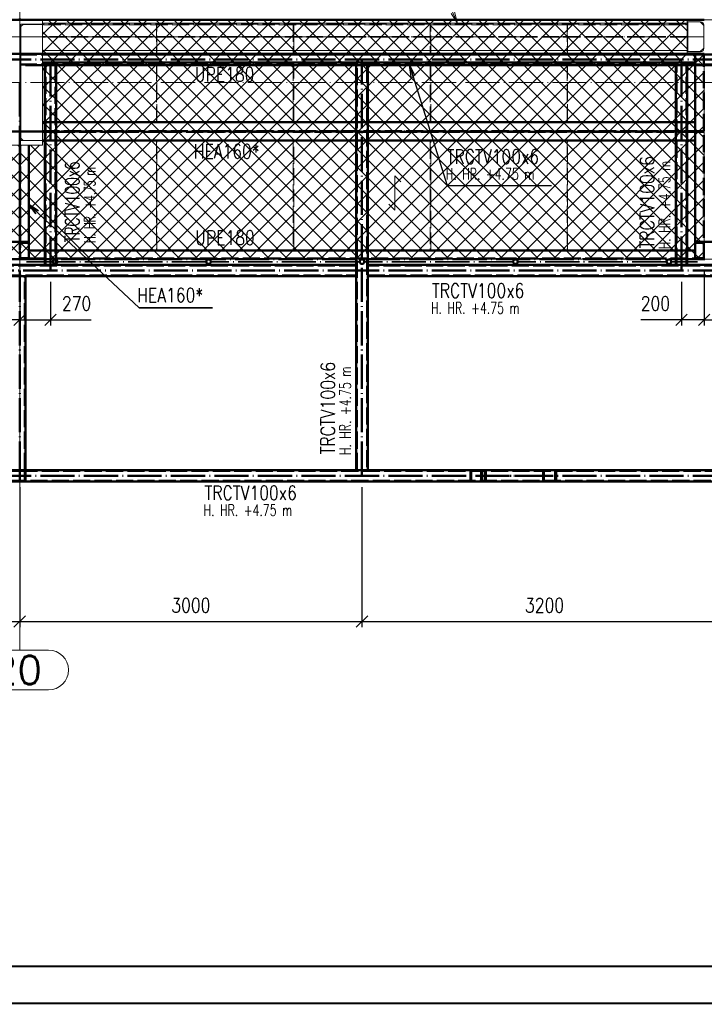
# Paper-space layout 'Layout1' of a CAD drawing. Extents: x -2 to 1677, y -36 to 422.
# Tile 33 of 100: x 358 to 478, y 0 to 173. Entities that reach past the tile are written whole.
import ezdxf
from ezdxf.enums import TextEntityAlignment as Align

# ---------------------------------------------------------------- set-up
doc = ezdxf.new("R2010")
doc.units = 0
for name, pattern in [('ACAD_ISO02W100', [15, 12, -3]), ('ACAD_ISO04W100', [30.5, 24, -3, 0.5, -3]), ('HP_01_CER_B', [8, 5, -1, 1, -1])]:
    doc.linetypes.add(name, pattern=pattern)
doc.layers.get('0').update_dxf_attribs({"linetype": 'CONTINUOUS'})
doc.layers.get('DEFPOINTS').update_dxf_attribs({"color": 132, "linetype": 'CONTINUOUS'})
doc.layers.add('RAMECEK_HP', color=251, linetype='CONTINUOUS')
for name, color, linetype, lineweight in [('SS_1.ET-HALA_TaO-PRISTAVBA-PODLAH.NOSNIKY', 9, 'CONTINUOUS', 13), ('SS_1.ET-HALA_TaO-RASTR', 7, 'HP_01_CER_B', 13), ('SS_1.ET-HALA_TaO-SLOUP', 9, 'CONTINUOUS', 13), ('SS_2.ET-HALA_TaO-LAVKA_+5.100m', 210, 'CONTINUOUS', 50), ('SS_2.ET-HALA_TaO-LAVKA_+5.100m-KONZOLA', 202, 'CONTINUOUS', 50), ('SS_2.ET-HALA_TaO-LAVKA_+5.100m-PLECH', 90, 'CONTINUOUS', 13), ('SS_2.ET-HALA_TaO-LAVKA_+5.100m-PLECH-VYZTUHA', 150, 'CONTINUOUS', 13), ('SS_2.ET-HALA_TaO-LAVKA_+5.100m-ZABRADLI', 41, 'CONTINUOUS', 35), ('SS_2.ET-HALA_TaO-PRISTAVBA-PODLAHA_LEM', 140, 'CONTINUOUS', 50), ('SS_2.ET-HALA_TaO-PRISTAVBA-VNITRNI_KCE', 190, 'CONTINUOUS', 50), ('SS_KOTY', 3, 'CONTINUOUS', 25), ('SS_POPIS_PROFILU', 13, 'CONTINUOUS', 25), ('SS_POPIS_PROFILU_S355', 2, 'CONTINUOUS', 35), ('SS_SRAFY', 8, 'CONTINUOUS', 18), ('SS_STAV.OK-POPIS_PROFILU', 9, 'CONTINUOUS', 13)]:
    doc.layers.add(name, color=color, linetype=linetype, lineweight=lineweight)
doc.styles.add('ROMANS', font='romans.shx', dxfattribs={"width": 0.8})
doc.styles.add('romans.shx', font='romans.shx', dxfattribs={"height": 5})
doc.dimstyles.new('A-1_(2.5)_50AS', dxfattribs={"dimtxt": 2.5, "dimasz": 2, "dimexe": 1, "dimexo": 2, "dimgap": 0, "dimtad": 0, "dimdec": 1, "dimlfac": 50, "dimrnd": 1, "dimtxsty": 'ROMANS', "dimblk1": 'OBLIQUE', "dimblk2": 'OBLIQUE', "dimsah": 1, "dimcen": 2, "dimclrd": 256, "dimclre": 256, "dimclrt": 256, "dimadec": 1, "dimazin": 2, "dimtfac": 0.714286, "dimtdec": 1, "dimtmove": 0, "dimatfit": 3, "dimldrblk": 'OPEN', "dimfxl": 1, "dimtvp": 1.142857, "dimtfill": 1, "dimtolj": 1, "dimlwd": -1, "dimlwe": -1, "dimarcsym": 0})
pattern_1 = [(45, (118.27083, 161.526386), (-0.044901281, 0.044901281), [])]

# ---------------------------------------------------------------- blocks, each defined once
blk = doc.blocks.new('*U6')
at = {"layer": 'RAMECEK_HP', "lineweight": 35, "const_width": 0.35}
for points in [[(0, 420), (0, 0), (1485, 0), (1485, 420)], [(6.5, 413.5), (6.5, 6.5), (1478.5, 6.5), (1478.5, 413.5)]]:
    blk.add_lwpolyline(points, close=True, dxfattribs=at)
at = {"layer": 'DEFPOINTS', "style": 'ROMANS', "width": 0.8}
blk.add_attdef('TISK', text='', height=10, dxfattribs=at).set_placement((1485, -33), align=Align.RIGHT)
blk = doc.blocks.new('_Oblique')
at = {"color": 0, "linetype": 'ByBlock', "lineweight": -2}
blk.add_line((-0.5, -0.5), (0.5, 0.5), dxfattribs=at)
blk = doc.blocks.new('*D64')
at = {"layer": 'DEFPOINTS', "color": 0, "transparency": 16777216}
for p in [(298.27, 92.53, -5006), (358.27, 92.53, -5006), (358.27, 66.96)]:
    blk.add_point(p, dxfattribs=at)
at = {"layer": 'SS_KOTY', "transparency": 16777216}
for p, q in [((298.27, 90.53), (298.27, 65.96)), ((358.27, 90.53), (358.27, 65.96)), ((298.27, 66.96), (358.27, 66.96))]:
    blk.add_line(p, q, dxfattribs=at)
at = {"layer": 'SS_KOTY', "transparency": 16777216, "xscale": 2, "yscale": 2, "zscale": 2, "rotation": 180}
blk.add_blockref('_Oblique', (298.27, 66.96), dxfattribs=at)
at = {"layer": 'SS_KOTY', "transparency": 16777216, "xscale": 2, "yscale": 2, "zscale": 2}
blk.add_blockref('_Oblique', (358.27, 66.96), dxfattribs=at)
at = {"layer": 'SS_KOTY', "transparency": 16777216, "insert": (328.27, 69.82), "char_height": 2.5, "attachment_point": 5, "style": 'ROMANS', "bg_fill": 3, "box_fill_scale": 1.1, "bg_fill_color": 256, "bg_fill_true_color": 13158600, "bg_fill_transparency": 0}
blk.add_mtext('\\A1;3000', dxfattribs=at)
blk = doc.blocks.new('_OPEN')
at = {"color": 0, "linetype": 'ByBlock'}
for p, q in [((-1, 0.167), (0, 0)), ((0, 0), (-1, -0.167)), ((0, 0), (-1, 0))]:
    blk.add_line(p, q, dxfattribs=at)
blk = doc.blocks.new('*D65')
at = {"layer": 'DEFPOINTS', "color": 0, "transparency": 16777216}
for p in [(358.27, 92.53, -5006), (418.27, 92.53, -5006), (418.27, 66.96)]:
    blk.add_point(p, dxfattribs=at)
at = {"layer": 'SS_KOTY', "transparency": 16777216}
for p, q in [((358.27, 90.53), (358.27, 65.96)), ((418.27, 90.53), (418.27, 65.96)), ((358.27, 66.96), (418.27, 66.96))]:
    blk.add_line(p, q, dxfattribs=at)
at = {"layer": 'SS_KOTY', "transparency": 16777216, "xscale": 2, "yscale": 2, "zscale": 2, "rotation": 180}
blk.add_blockref('_Oblique', (358.27, 66.96), dxfattribs=at)
at = {"layer": 'SS_KOTY', "transparency": 16777216, "xscale": 2, "yscale": 2, "zscale": 2}
blk.add_blockref('_Oblique', (418.27, 66.96), dxfattribs=at)
at = {"layer": 'SS_KOTY', "transparency": 16777216, "insert": (388.27, 69.82), "char_height": 2.5, "attachment_point": 5, "style": 'ROMANS', "bg_fill": 3, "box_fill_scale": 1.1, "bg_fill_color": 256, "bg_fill_true_color": 13158600, "bg_fill_transparency": 0}
blk.add_mtext('\\A1;3000', dxfattribs=at)
blk = doc.blocks.new('*D66')
at = {"layer": 'DEFPOINTS', "color": 0, "transparency": 16777216}
for p in [(418.27, 92.53, -5006), (482.27, 92.53, -5006), (482.27, 66.96)]:
    blk.add_point(p, dxfattribs=at)
at = {"layer": 'SS_KOTY', "transparency": 16777216}
for p, q in [((418.27, 90.53), (418.27, 65.96)), ((482.27, 90.53), (482.27, 65.96)), ((418.27, 66.96), (482.27, 66.96))]:
    blk.add_line(p, q, dxfattribs=at)
at = {"layer": 'SS_KOTY', "transparency": 16777216, "xscale": 2, "yscale": 2, "zscale": 2, "rotation": 180}
blk.add_blockref('_Oblique', (418.27, 66.96), dxfattribs=at)
at = {"layer": 'SS_KOTY', "transparency": 16777216, "xscale": 2, "yscale": 2, "zscale": 2}
blk.add_blockref('_Oblique', (482.27, 66.96), dxfattribs=at)
at = {"layer": 'SS_KOTY', "transparency": 16777216, "insert": (450.27, 69.82), "char_height": 2.5, "attachment_point": 5, "style": 'ROMANS', "bg_fill": 3, "box_fill_scale": 1.1, "bg_fill_color": 256, "bg_fill_true_color": 13158600, "bg_fill_transparency": 0}
blk.add_mtext('\\A1;3200', dxfattribs=at)
blk = doc.blocks.new('*D68')
at = {"layer": 'DEFPOINTS', "color": 0, "transparency": 16777216}
for p in [(478.27, 130.53, -4998.1), (474.27, 128.53, -5006), (474.27, 119.89)]:
    blk.add_point(p, dxfattribs=at)
at = {"layer": 'SS_KOTY', "transparency": 16777216}
for p, q in [((478.27, 128.53), (478.27, 118.89)), ((474.27, 126.53), (474.27, 118.89)), ((474.27, 119.89), (467.13, 119.89)), ((478.27, 119.89), (474.27, 119.89))]:
    blk.add_line(p, q, dxfattribs=at)
at = {"layer": 'SS_KOTY', "transparency": 16777216, "xscale": 2, "yscale": 2, "zscale": 2, "rotation": 180}
blk.add_blockref('_Oblique', (474.27, 119.89), dxfattribs=at)
at = {"layer": 'SS_KOTY', "transparency": 16777216, "xscale": 2, "yscale": 2, "zscale": 2}
blk.add_blockref('_Oblique', (478.27, 119.89), dxfattribs=at)
at = {"layer": 'SS_KOTY', "transparency": 16777216, "insert": (469.7, 122.74), "char_height": 2.5, "attachment_point": 5, "style": 'ROMANS', "bg_fill": 3, "box_fill_scale": 1.1, "bg_fill_color": 256, "bg_fill_true_color": 13158600, "bg_fill_transparency": 0}
blk.add_mtext('\\A1;200', dxfattribs=at)
blk = doc.blocks.new('*D69')
at = {"layer": 'DEFPOINTS', "color": 0, "transparency": 16777216}
for p in [(478.27, 130.53, -4998.1), (482.27, 128.53, -5006), (482.27, 119.89)]:
    blk.add_point(p, dxfattribs=at)
at = {"layer": 'SS_KOTY', "transparency": 16777216}
for p, q in [((478.27, 128.53), (478.27, 118.89)), ((482.27, 126.53), (482.27, 118.89)), ((478.27, 119.89), (482.27, 119.89)), ((482.27, 119.89), (489.41, 119.89))]:
    blk.add_line(p, q, dxfattribs=at)
at = {"layer": 'SS_KOTY', "transparency": 16777216, "xscale": 2, "yscale": 2, "zscale": 2, "rotation": 180}
blk.add_blockref('_Oblique', (478.27, 119.89), dxfattribs=at)
at = {"layer": 'SS_KOTY', "transparency": 16777216, "xscale": 2, "yscale": 2, "zscale": 2}
blk.add_blockref('_Oblique', (482.27, 119.89), dxfattribs=at)
at = {"layer": 'SS_KOTY', "transparency": 16777216, "insert": (486.84, 122.74), "char_height": 2.5, "attachment_point": 5, "style": 'ROMANS', "bg_fill": 3, "box_fill_scale": 1.1, "bg_fill_color": 256, "bg_fill_true_color": 13158600, "bg_fill_transparency": 0}
blk.add_mtext('\\A1;200', dxfattribs=at)
blk = doc.blocks.new('*D74')
at = {"layer": 'DEFPOINTS', "color": 0, "transparency": 16777216}
for p in [(358.27, 130.53, -4998.1), (352.87, 128.53, -5006), (352.87, 119.89)]:
    blk.add_point(p, dxfattribs=at)
at = {"layer": 'SS_KOTY', "transparency": 16777216}
for p, q in [((358.27, 128.53), (358.27, 118.89)), ((352.87, 126.53), (352.87, 118.89)), ((352.87, 119.89), (345.73, 119.89)), ((358.27, 119.89), (352.87, 119.89))]:
    blk.add_line(p, q, dxfattribs=at)
at = {"layer": 'SS_KOTY', "transparency": 16777216, "xscale": 2, "yscale": 2, "zscale": 2, "rotation": 180}
blk.add_blockref('_Oblique', (352.87, 119.89), dxfattribs=at)
at = {"layer": 'SS_KOTY', "transparency": 16777216, "xscale": 2, "yscale": 2, "zscale": 2}
blk.add_blockref('_Oblique', (358.27, 119.89), dxfattribs=at)
at = {"layer": 'SS_KOTY', "transparency": 16777216, "insert": (348.3, 122.74), "char_height": 2.5, "attachment_point": 5, "style": 'ROMANS', "bg_fill": 3, "box_fill_scale": 1.1, "bg_fill_color": 256, "bg_fill_true_color": 13158600, "bg_fill_transparency": 0}
blk.add_mtext('\\A1;270', dxfattribs=at)
blk = doc.blocks.new('*D75')
at = {"layer": 'DEFPOINTS', "color": 0, "transparency": 16777216}
for p in [(358.27, 130.53, -4998), (363.67, 128.53, -5006), (363.67, 119.89)]:
    blk.add_point(p, dxfattribs=at)
at = {"layer": 'SS_KOTY', "transparency": 16777216}
for p, q in [((358.27, 128.53), (358.27, 118.89)), ((363.67, 126.53), (363.67, 118.89)), ((358.27, 119.89), (363.67, 119.89)), ((363.67, 119.89), (370.81, 119.89))]:
    blk.add_line(p, q, dxfattribs=at)
at = {"layer": 'SS_KOTY', "transparency": 16777216, "xscale": 2, "yscale": 2, "zscale": 2, "rotation": 180}
blk.add_blockref('_Oblique', (358.27, 119.89), dxfattribs=at)
at = {"layer": 'SS_KOTY', "transparency": 16777216, "xscale": 2, "yscale": 2, "zscale": 2}
blk.add_blockref('_Oblique', (363.67, 119.89), dxfattribs=at)
at = {"layer": 'SS_KOTY', "transparency": 16777216, "insert": (368.24, 122.74), "char_height": 2.5, "attachment_point": 5, "style": 'ROMANS', "bg_fill": 3, "box_fill_scale": 1.1, "bg_fill_color": 256, "bg_fill_true_color": 13158600, "bg_fill_transparency": 0}
blk.add_mtext('\\A1;270', dxfattribs=at)

psp = doc.layouts.get("Layout1")

# ---------------------------------------------------------------- hatches: boundary and pattern name
at = {"layer": 'SS_SRAFY'}
h = psp.add_hatch(dxfattribs=at)
h.set_pattern_fill('ANSI37', color=8, scale=0.7, angle=90, style=0)
h.set_pattern_definition([(135, (297.4458, 151.2808), (-1.571545, -1.571545), []), (225, (297.4458, 151.2808), (1.571545, -1.571545), [])])
h.paths.add_polyline_path([(358.2708, 130.5264), (358.2708, 150.5064), (354.2508, 150.5064), (354.2508, 172.5264), (241.2908, 172.5264), (241.2908, 166.5064), (238.2708, 166.5064), (238.2708, 130.5264)], flags=0)
h = psp.add_hatch(dxfattribs=at)
h.set_pattern_fill('ANSI37', color=8, scale=0.7, angle=90, style=0)
h.set_pattern_definition([(135, (419.0958, 151.2808), (-1.571545, -1.571545), []), (225, (419.0958, 151.2808), (1.571545, -1.571545), [])])
h.paths.add_polyline_path([(478.2708, 130.5264), (478.2708, 166.5064), (475.2508, 166.5064), (475.2508, 172.5264), (362.2908, 172.5264), (362.2908, 150.5064), (358.2708, 150.5064), (358.2708, 130.5264)], flags=0)
h = psp.add_hatch(dxfattribs=at)
h.set_pattern_fill('ANSI31', color=5, scale=0.02, style=0)
h.set_pattern_definition(pattern_1)
h.paths.add_polyline_path([(364.4708, 130.5264, 1), (364.4708, 129.6364, 1)], flags=0)
h.paths.add_polyline_path([(364.4708, 130.4264, 1), (364.4708, 129.7364, 1)], flags=0)
h = psp.add_hatch(dxfattribs=at)
h.set_pattern_fill('ANSI31', color=5, scale=0.02, style=0)
h.set_pattern_definition(pattern_1)
h.paths.add_polyline_path([(391.3708, 130.5264, 1), (391.3708, 129.6364, 1)], flags=0)
h.paths.add_polyline_path([(391.3708, 130.4264, 1), (391.3708, 129.7364, 1)], flags=0)
h = psp.add_hatch(dxfattribs=at)
h.set_pattern_fill('ANSI31', color=5, scale=0.02, style=0)
h.set_pattern_definition(pattern_1)
h.paths.add_polyline_path([(418.2708, 130.5264, 1), (418.2708, 129.6364, 1)], flags=0)
h.paths.add_polyline_path([(418.2708, 130.4264, 1), (418.2708, 129.7364, 1)], flags=0)
h = psp.add_hatch(dxfattribs=at)
h.set_pattern_fill('ANSI31', color=5, scale=0.02, style=0)
h.set_pattern_definition(pattern_1)
h.paths.add_polyline_path([(445.1708, 130.5264, 1), (445.1708, 129.6364, 1)], flags=0)
h.paths.add_polyline_path([(445.1708, 130.4264, 1), (445.1708, 129.7364, 1)], flags=0)
h = psp.add_hatch(dxfattribs=at)
h.set_pattern_fill('ANSI31', color=5, scale=0.02, style=0)
h.set_pattern_definition(pattern_1)
h.paths.add_polyline_path([(472.0708, 130.5264, 1), (472.0708, 129.6364, 1)], flags=0)
h.paths.add_polyline_path([(472.0708, 130.4264, 1), (472.0708, 129.7364, 1)], flags=0)

# ---------------------------------------------------------------- linework, layer by layer
at = {"layer": 'SS_1.ET-HALA_TaO-PRISTAVBA-PODLAH.NOSNIKY', "color": 9, "linetype": 'ACAD_ISO04W100', "ltscale": 0.25}
for p, q in [((358.2708, 161.5264), (358.2708, 313.6264)), ((238.2708, 169.5264), (358.2708, 169.5264)), ((358.2708, 169.5264), (478.2708, 169.5264))]:
    psp.add_line(p, q, dxfattribs=at)
at = {"layer": 'SS_1.ET-HALA_TaO-PRISTAVBA-PODLAH.NOSNIKY', "color": 5, "linetype": 'Continuous', "ltscale": 0.25}
for p, q in [((475.2708, 171.9264), (362.2708, 171.9264)), ((362.2708, 171.7064), (362.2708, 171.7264)), ((475.2708, 171.9264), (475.2708, 167.1264)), ((382.2208, 167.1264), (362.2708, 167.1264)), ((406.2208, 167.1264), (382.3208, 167.1264)), ((430.2208, 167.1264), (406.3208, 167.1264)), ((454.2208, 167.1264), (430.3208, 167.1264)), ((475.2708, 167.1264), (454.3208, 167.1264))]:
    psp.add_line(p, q, dxfattribs=at)
at = {"layer": 'SS_1.ET-HALA_TaO-PRISTAVBA-PODLAH.NOSNIKY', "color": 9, "linetype": 'ACAD_ISO02W100', "ltscale": 0.25}
for p, q in [((475.2708, 169.6014), (362.2708, 169.6014)), ((475.2708, 169.4514), (362.2708, 169.4514)), ((382.3208, 167.1264), (382.2208, 167.1264)), ((406.3208, 167.1264), (406.2208, 167.1264)), ((430.3208, 167.1264), (430.2208, 167.1264)), ((454.3208, 167.1264), (454.2208, 167.1264))]:
    psp.add_line(p, q, dxfattribs=at)
at = {"layer": 'SS_1.ET-HALA_TaO-RASTR', "linetype": 'ACAD_ISO04W100', "ltscale": 0.25}
psp.add_line((93.2708, 161.5264), (1103.2708, 161.5264), dxfattribs=at)
at = {"layer": 'SS_1.ET-HALA_TaO-RASTR', "linetype": 'Continuous', "ltscale": 0.25}
for p, q in [((363.3184, 61.9638), (353.2232, 61.9638)), ((353.2232, 54.9638), (363.3184, 54.9638))]:
    psp.add_line(p, q, dxfattribs=at)
psp.add_arc((363.3184, 58.4638), 3.5, 270, 90, dxfattribs=at)
at = {"layer": 'SS_1.ET-HALA_TaO-SLOUP', "color": 5, "linetype": 'Continuous', "ltscale": 0.25}
for p, q in [((362.2708, 172.5264), (354.2708, 172.5264)), ((362.2708, 171.7264), (358.4708, 171.7264)), ((358.4708, 151.3264), (358.4708, 171.7264)), ((358.8708, 171.7064), (358.4708, 171.3064)), ((362.2708, 171.7064), (358.8708, 171.7064)), ((362.2708, 171.7264), (362.2708, 172.5264)), ((362.2708, 151.3464), (362.2708, 171.7064)), ((481.2708, 172.5264), (475.2708, 172.5264)), ((475.2708, 172.5264), (475.2708, 172.1464)), ((475.2708, 172.1464), (477.6208, 172.1464)), ((477.5608, 172.1264), (475.3608, 172.1264)), ((475.3608, 172.1264), (475.3608, 166.9264)), ((478.1608, 171.5264), (477.5608, 172.1264)), ((478.1608, 171.6064), (478.1608, 167.4464)), ((477.5608, 166.9264), (478.1608, 167.5264)), ((477.6208, 166.9064), (475.2708, 166.9064)), ((475.2708, 166.9064), (475.2708, 166.5264)), ((475.2708, 166.5264), (481.2708, 166.5264)), ((475.3608, 166.9264), (477.5608, 166.9264)), ((354.2708, 150.5264), (362.2708, 150.5264)), ((358.4708, 151.7464), (358.8708, 151.3464)), ((358.4708, 151.3264), (362.2708, 151.3264)), ((358.8708, 151.3464), (362.2708, 151.3464)), ((362.2708, 150.5264), (362.2708, 151.3264))]:
    psp.add_line(p, q, dxfattribs=at)
at = {"layer": 'SS_1.ET-HALA_TaO-SLOUP', "color": 5, "linetype": 'Continuous', "ltscale": 0.25, "extrusion": (0, 0, -1)}
for centre, start, end in [((-477.6208, 171.6064), 90, 180), ((-477.6208, 167.4464), 180, 270)]:
    psp.add_arc(centre, 0.54, start, end, dxfattribs=at)
at = {"layer": 'SS_2.ET-HALA_TaO-LAVKA_+5.100m', "color": 7, "linetype": 'ACAD_ISO04W100', "ltscale": 0.25}
for p, q in [((358.2708, 166.5264), (238.2708, 166.5264)), ((478.2708, 166.5264), (358.2708, 166.5264)), ((358.2708, 152.9264), (238.2708, 152.9264)), ((478.2708, 152.9264), (358.2708, 152.9264))]:
    psp.add_line(p, q, dxfattribs=at)
at = {"layer": 'SS_2.ET-HALA_TaO-LAVKA_+5.100m', "color": 1, "linetype": 'Continuous', "ltscale": 0.25}
for p, q in [((362.2708, 166.5264), (475.2708, 166.5264)), ((476.6708, 154.5264), (476.6708, 166.5264)), ((362.2708, 165.0264), (476.6708, 165.0264)), ((476.6708, 154.5264), (362.2708, 154.5264)), ((476.6708, 151.3264), (476.6708, 154.5264)), ((362.2708, 151.3264), (362.2708, 151.3464)), ((362.2708, 151.3264), (476.6708, 151.3264)), ((476.6708, 132.0264), (359.8708, 132.0264))]:
    psp.add_line(p, q, dxfattribs=at)
at = {"layer": 'SS_2.ET-HALA_TaO-LAVKA_+5.100m', "color": 3, "linetype": 'ACAD_ISO02W100', "ltscale": 0.25}
for p, q in [((476.6708, 166.4164), (362.2708, 166.4164)), ((476.7001, 166.4164), (476.6708, 166.4164)), ((476.7708, 166.4164), (476.7001, 166.4164)), ((476.7708, 166.4164), (476.7708, 166.5264)), ((478.2108, 166.4164), (476.7708, 166.4164)), ((362.2708, 152.9864), (476.6708, 152.9864)), ((476.6708, 152.8664), (362.2708, 152.8664)), ((476.6708, 152.9864), (476.7001, 152.9864)), ((476.7001, 152.8664), (476.6708, 152.8664)), ((476.7001, 152.9864), (476.7708, 152.9864)), ((476.7708, 152.8664), (476.7001, 152.8664)), ((476.7708, 152.9864), (478.2108, 152.9864)), ((476.7708, 152.8664), (476.7708, 152.9864)), ((478.2108, 152.8664), (476.7708, 152.8664))]:
    psp.add_line(p, q, dxfattribs=at)
at = {"layer": 'SS_2.ET-HALA_TaO-LAVKA_+5.100m-KONZOLA', "color": 7, "linetype": 'ACAD_ISO04W100', "ltscale": 0.25}
psp.add_line((358.2708, 150.5264), (358.2708, 132.0464), dxfattribs=at)
at = {"layer": 'SS_2.ET-HALA_TaO-LAVKA_+5.100m-KONZOLA', "color": 3, "linetype": 'ACAD_ISO02W100', "ltscale": 0.25}
for p, q in [((356.6708, 133.5664), (359.8708, 133.5664)), ((358.6308, 133.3864), (359.8708, 133.3864)), ((476.6708, 133.5664), (479.8708, 133.5664)), ((476.6708, 133.3864), (477.9108, 133.3864))]:
    psp.add_line(p, q, dxfattribs=at)
at = {"layer": 'SS_2.ET-HALA_TaO-LAVKA_+5.100m-KONZOLA', "color": 3, "linetype": 'ACAD_ISO02W100', "ltscale": 0.25, "extrusion": (-6.0633e-14, 2.5115e-14, -1)}
psp.add_arc((-358.6308, 133.0864), 0.3, 0, 90, dxfattribs=at)
at = {"layer": 'SS_2.ET-HALA_TaO-LAVKA_+5.100m-KONZOLA', "color": 3, "linetype": 'ACAD_ISO02W100', "ltscale": 0.25, "extrusion": (2.5115e-14, 6.0633e-14, -1)}
psp.add_arc((-477.9108, 133.0864), 0.3, 90, 180, dxfattribs=at)
at = {"layer": 'SS_2.ET-HALA_TaO-LAVKA_+5.100m-PLECH', "color": 7, "linetype": 'Continuous', "ltscale": 0.25}
for p, q in [((362.2908, 172.5264), (475.2508, 172.5264)), ((362.2908, 172.5264), (362.2908, 150.5064)), ((475.2508, 166.5064), (475.2508, 172.5264)), ((478.2708, 166.5064), (475.2508, 166.5064)), ((481.2908, 166.5064), (478.2708, 166.5064)), ((362.2908, 150.5064), (358.2708, 150.5064))]:
    psp.add_line(p, q, dxfattribs=at)
at = {"layer": 'SS_2.ET-HALA_TaO-LAVKA_+5.100m-PLECH', "color": 7}
for p, q in [((424.0299, 145.1239, -4998.1), (424.0299, 139.1239, -4998.1)), ((425.0905, 144.0633, -4998.1), (424.0299, 145.1239, -4998.1)), ((424.0299, 139.1239, -4998.1), (422.9692, 140.1846, -4998.1))]:
    psp.add_line(p, q, dxfattribs=at)
at = {"layer": 'SS_2.ET-HALA_TaO-LAVKA_+5.100m-PLECH-VYZTUHA', "color": 3, "linetype": 'ACAD_ISO02W100', "ltscale": 0.25}
for p, q in [((475.0708, 171.7264), (362.4708, 171.7264)), ((362.4708, 171.7264), (362.4708, 171.6264)), ((362.4708, 171.6264), (475.0708, 171.6264)), ((382.2208, 171.6264), (382.2208, 166.7264)), ((382.3208, 166.7264), (382.3208, 171.6264)), ((406.2208, 171.6264), (406.2208, 166.7264)), ((406.3208, 166.7264), (406.3208, 171.6264)), ((430.2208, 171.6264), (430.2208, 166.7264)), ((430.3208, 166.7264), (430.3208, 171.6264)), ((454.2208, 171.6264), (454.2208, 166.7264)), ((454.3208, 166.7264), (454.3208, 171.6264)), ((475.0708, 171.6264), (475.0708, 171.7264)), ((382.2208, 166.7264), (382.3208, 166.7264)), ((406.2208, 166.7264), (406.3208, 166.7264)), ((430.2208, 166.7264), (430.3208, 166.7264)), ((454.2208, 166.7264), (454.3208, 166.7264)), ((382.3208, 164.8264), (382.2208, 164.8264)), ((382.2208, 164.8264), (382.2208, 154.7264)), ((382.3208, 154.7264), (382.3208, 164.8264)), ((406.3208, 164.8264), (406.2208, 164.8264)), ((406.2208, 164.8264), (406.2208, 154.7264)), ((406.3208, 154.7264), (406.3208, 164.8264)), ((430.3208, 164.8264), (430.2208, 164.8264)), ((430.2208, 164.8264), (430.2208, 154.7264)), ((430.3208, 154.7264), (430.3208, 164.8264)), ((454.3208, 164.8264), (454.2208, 164.8264)), ((454.2208, 164.8264), (454.2208, 154.7264)), ((454.3208, 154.7264), (454.3208, 164.8264)), ((382.2208, 154.7264), (382.3208, 154.7264)), ((406.2208, 154.7264), (406.3208, 154.7264)), ((430.2208, 154.7264), (430.3208, 154.7264)), ((454.2208, 154.7264), (454.3208, 154.7264)), ((382.3208, 151.1264), (382.2208, 151.1264)), ((382.2208, 151.1264), (382.2208, 132.2264)), ((382.3208, 132.2264), (382.3208, 151.1264)), ((406.3208, 151.1264), (406.2208, 151.1264)), ((406.2208, 151.1264), (406.2208, 132.2264)), ((406.3208, 132.2264), (406.3208, 151.1264)), ((430.3208, 151.1264), (430.2208, 151.1264)), ((430.2208, 151.1264), (430.2208, 132.2264)), ((430.3208, 132.2264), (430.3208, 151.1264)), ((454.3208, 151.1264), (454.2208, 151.1264)), ((454.2208, 151.1264), (454.2208, 132.2264)), ((454.3208, 132.2264), (454.3208, 151.1264)), ((382.2208, 132.2264), (382.3208, 132.2264)), ((406.2208, 132.2264), (406.3208, 132.2264)), ((430.2208, 132.2264), (430.3208, 132.2264)), ((454.2208, 132.2264), (454.3208, 132.2264))]:
    psp.add_line(p, q, dxfattribs=at)
at = {"layer": 'SS_2.ET-HALA_TaO-LAVKA_+5.100m-ZABRADLI', "color": 7, "linetype": 'ACAD_ISO04W100', "ltscale": 0.25}
for p, q in [((417.8258, 130.0814), (391.8159, 130.0814)), ((444.7258, 130.0814), (418.7159, 130.0814))]:
    psp.add_line(p, q, dxfattribs=at)
at = {"layer": 'SS_2.ET-HALA_TaO-LAVKA_+5.100m-ZABRADLI', "color": 1, "linetype": 'Continuous', "ltscale": 0.25}
for centre, radius in [((391.3708, 130.0814), 0.445), ((391.3708, 130.0814), 0.345), ((418.2708, 130.0814), 0.445), ((418.2708, 130.0814), 0.345), ((445.1708, 130.0814), 0.445), ((445.1708, 130.0814), 0.345)]:
    psp.add_circle(centre, radius, dxfattribs=at)
at = {"layer": 'SS_2.ET-HALA_TaO-PRISTAVBA-PODLAHA_LEM', "color": 1, "linetype": 'Continuous', "ltscale": 0.25}
for p, q in [((358.2708, 172.5264), (358.2708, 172.7264)), ((475.2708, 172.5264), (362.2708, 172.5264))]:
    psp.add_line(p, q, dxfattribs=at)
at = {"layer": 'SS_2.ET-HALA_TaO-PRISTAVBA-PODLAHA_LEM', "color": 7, "linetype": 'ACAD_ISO04W100', "ltscale": 0.25}
for p, q in [((238.2708, 172.5264), (358.2708, 172.5264)), ((358.2708, 172.5264), (478.2708, 172.5264))]:
    psp.add_line(p, q, dxfattribs=at)
at = {"layer": 'SS_2.ET-HALA_TaO-PRISTAVBA-VNITRNI_KCE', "color": 3, "linetype": 'ACAD_ISO02W100', "ltscale": 0.25}
for p, q in [((358.4709, 166.5264), (362.2708, 166.5264)), ((481.2708, 166.4064), (358.4709, 166.4064)), ((481.2708, 164.6464), (358.4709, 164.6464)), ((362.2708, 164.5264), (358.4709, 164.5264)), ((382.3208, 164.5264), (382.2208, 164.5264)), ((406.3208, 164.5264), (406.2208, 164.5264)), ((417.3908, 93.5264), (417.3908, 164.5264)), ((419.1508, 164.5264), (419.1508, 93.5264)), ((430.3208, 164.5264), (430.2208, 164.5264)), ((454.3208, 164.5264), (454.2208, 164.5264)), ((479.8708, 164.5264), (476.6708, 164.5264)), ((362.6708, 154.5264), (362.6708, 151.3264)), ((364.6708, 154.5264), (364.6708, 151.3264)), ((417.2708, 154.5264), (417.2708, 151.3264)), ((419.2708, 154.5264), (419.2708, 151.3264)), ((473.2708, 151.3264), (473.2708, 154.5264)), ((475.2708, 154.5264), (475.2708, 151.3264)), ((417.2708, 132.0264), (417.2708, 130.5264)), ((419.2708, 132.0264), (419.2708, 130.5264)), ((417.2708, 130.4014), (417.2708, 129.7614)), ((419.2708, 130.4014), (419.2708, 129.7614)), ((358.2708, 93.4064), (238.2708, 93.4064)), ((481.3908, 93.4064), (358.2708, 93.4064))]:
    psp.add_line(p, q, dxfattribs=at)
at = {"layer": 'SS_2.ET-HALA_TaO-PRISTAVBA-VNITRNI_KCE', "color": 7, "linetype": 'ACAD_ISO04W100', "ltscale": 0.25}
for p, q in [((358.2708, 165.5264), (238.2708, 165.5264)), ((482.2708, 165.5264), (358.2708, 165.5264))]:
    psp.add_line(p, q, dxfattribs=at)
at = {"layer": 'SS_2.ET-HALA_TaO-PRISTAVBA-VNITRNI_KCE', "color": 1, "linetype": 'Continuous', "ltscale": 0.25}
for p, q in [((382.2208, 164.5264), (362.2708, 164.5264)), ((362.6708, 164.5264), (362.6708, 154.5264)), ((364.6708, 164.5264), (364.6708, 154.5264)), ((406.2208, 164.5264), (382.3208, 164.5264)), ((430.2208, 164.5264), (406.3208, 164.5264)), ((417.2708, 164.5264), (417.2708, 154.5264)), ((419.2708, 164.5264), (419.2708, 154.5264)), ((454.2208, 164.5264), (430.3208, 164.5264)), ((476.6708, 164.5264), (454.3208, 164.5264)), ((473.2708, 154.5264), (473.2708, 164.5264)), ((475.2708, 164.5264), (475.2708, 154.5264)), ((362.6708, 151.3264), (362.6708, 132.0264)), ((364.6708, 151.3264), (364.6708, 132.0264)), ((417.2708, 151.3264), (417.2708, 132.0264)), ((419.2708, 151.3264), (419.2708, 132.0264)), ((473.2708, 132.0264), (473.2708, 151.3264)), ((475.2708, 151.3264), (475.2708, 132.0264)), ((417.2708, 130.5264), (417.2708, 130.4014)), ((417.2708, 129.7614), (417.2708, 129.5264)), ((417.2708, 129.5264), (417.2708, 127.5264)), ((419.2708, 130.5264), (419.2708, 130.4014)), ((419.2708, 129.7614), (419.2708, 93.5264)), ((417.2708, 127.5264), (417.2708, 93.5264)), ((239.2708, 93.5264), (358.2708, 93.5264)), ((358.2708, 93.5264), (359.2708, 93.5264)), ((359.2708, 93.5264), (481.2708, 93.5264))]:
    psp.add_line(p, q, dxfattribs=at)
at = {"layer": 'SS_POPIS_PROFILU', "color": 0, "linetype": 'ByBlock'}
for p, q in [((426.8923, 162.5184), (426.6109, 164.5264)), ((426.6109, 164.5264), (427.5284, 162.7183)), ((426.6109, 164.5264), (427.2103, 162.6183))]:
    psp.add_line(p, q, dxfattribs=at)
at = {"layer": 'SS_POPIS_PROFILU', "color": 13}
psp.add_lwpolyline([(426.6109, 164.5264), (433.2263, 143.4702), (451.4929, 143.4702)], dxfattribs=at)
at = {"layer": 'SS_POPIS_PROFILU_S355', "color": 0, "linetype": 'ByBlock'}
for p, q in [((361.1023, 138.4967), (359.8708, 140.1075)), ((359.8708, 140.1075), (361.5581, 138.9832)), ((359.8708, 140.1075), (361.3302, 138.74))]:
    psp.add_line(p, q, dxfattribs=at)
at = {"layer": 'SS_STAV.OK-POPIS_PROFILU', "color": 0, "linetype": 'ByBlock'}
for p, q in [((435.0151, 171.9264), (433.8942, 173.6159)), ((435.0151, 171.9264), (434.1984, 173.752)), ((434.5027, 173.8881), (435.0151, 171.9264))]:
    psp.add_line(p, q, dxfattribs=at)
at = {"layer": 'SS_STAV.OK-POPIS_PROFILU', "color": 9}
psp.add_lwpolyline([(435.0151, 171.9264), (432.2408, 178.128), (448.8122, 178.128)], dxfattribs=at)

# ---------------------------------------------------------------- block references
at = {"layer": 'RAMECEK_HP'}
psp.add_blockref('*U6', (0, 0), dxfattribs=at)

# ---------------------------------------------------------------- texts
at = {"layer": 'SS_1.ET-HALA_TaO-RASTR', "color": 7, "style": 'romans.shx'}
psp.add_text('20', height=5, dxfattribs=at).set_placement((353.5892, 55.9638))
at = {"layer": 'SS_POPIS_PROFILU', "color": 13, "style": 'romans.shx'}
for s, height, width, p in [('UPE180', 2.5, 0.8, (388.958, 161.6839)), ('TRCTV100x6', 2.5, 0.8, (433.1106, 147.2702)), ('H. HR. +4.75 m', 2, 0.7, (432.9623, 144.4702)), ('UPE180', 2.5, 0.8, (389.0211, 133.0364)), ('TRCTV100x6', 2.5, 0.8, (430.5194, 123.7632)), ('H. HR. +4.75 m', 2, 0.7, (430.371, 120.9632))]:
    psp.add_text(s, height=height, dxfattribs=dict(at, width=width)).set_placement(p)
for s, height, width, p in [('TRCTV100x6', 2.5, 0.7, (368.7487, 133.4965)), ('TRCTV100x6', 2.5, 0.8, (469.5095, 132.3964)), ('H. HR. +4.75 m', 2, 0.6, (371.5487, 133.3714)), ('H. HR. +4.75 m', 2, 0.7, (472.3095, 132.248)), ('TRCTV100x6', 2.5, 0.8, (413.533, 96.2963)), ('H. HR. +4.75 m', 2, 0.7, (416.333, 96.1479))]:
    psp.add_text(s, height=height, rotation=90, dxfattribs=dict(at, width=width)).set_placement(p)
at = {"layer": 'SS_POPIS_PROFILU_S355', "color": 2, "style": 'romans.shx', "width": 0.8}
for p in [(388.7564, 148.1801), (378.856, 122.9628)]:
    psp.add_text('HEA160*', height=2.5, dxfattribs=at).set_placement(p)

# ---------------------------------------------------------------- next in the draw order: dimensions: what is measured, and where the dimension line sits
at = {"layer": 'SS_KOTY'}
dim = psp.add_linear_dim(base=(352.8708, 119.8857), p1=(358.2708, 130.5264, -4998.1), p2=(352.8708, 128.5264, -5006), dimstyle='A-1_(2.5)_50AS', dxfattribs=at)
dim.commit()
dim.dimension.update_dxf_attribs({"geometry": '*D74', "text_midpoint": (348.2994, 119.8857), "dimtype": 160})
dim = psp.add_linear_dim(base=(474.2708, 119.8857), p1=(478.2708, 130.5264, -4998.1), p2=(474.2708, 128.5264, -5006), dimstyle='A-1_(2.5)_50AS', dxfattribs=at)
dim.commit()
dim.dimension.update_dxf_attribs({"geometry": '*D68', "text_midpoint": (469.6994, 122.7428)})
dim = psp.add_linear_dim(base=(358.2708, 66.9638), p1=(298.2708, 92.5264, -5006), p2=(358.2708, 92.5264, -5006), dimstyle='A-1_(2.5)_50AS', override={"dimtmove": 1}, dxfattribs=at)
dim.commit()
dim.dimension.update_dxf_attribs({"geometry": '*D64', "text_midpoint": (328.2708, 69.8209)})

# ---------------------------------------------------------------- next in the draw order: linework, layer by layer
at = {"layer": 'SS_2.ET-HALA_TaO-LAVKA_+5.100m-ZABRADLI', "color": 7, "linetype": 'ACAD_ISO04W100', "ltscale": 0.25}
for p, q in [((471.6258, 130.0814), (445.6159, 130.0814)), ((472.5159, 130.0814), (476.0508, 130.0814))]:
    psp.add_line(p, q, dxfattribs=at)
at = {"layer": 'SS_2.ET-HALA_TaO-LAVKA_+5.100m-ZABRADLI', "color": 1, "linetype": 'Continuous', "ltscale": 0.25}
for radius in [0.445, 0.345]:
    psp.add_circle((472.0708, 130.0814), radius, dxfattribs=at)
at = {"layer": 'SS_2.ET-HALA_TaO-PRISTAVBA-VNITRNI_KCE', "color": 3, "linetype": 'ACAD_ISO02W100', "ltscale": 0.25}
for p, q in [((473.3908, 129.5264), (473.3908, 164.5264)), ((475.1508, 129.5264), (475.1508, 164.5264)), ((473.2708, 129.6364), (473.2708, 132.0264)), ((475.2708, 132.0264), (475.2708, 129.6364))]:
    psp.add_line(p, q, dxfattribs=at)
at = {"layer": 'SS_2.ET-HALA_TaO-PRISTAVBA-VNITRNI_KCE', "color": 7, "linetype": 'ACAD_ISO04W100', "ltscale": 0.25}
psp.add_line((474.2708, 128.5264), (474.2708, 165.5264), dxfattribs=at)
at = {"layer": 'SS_2.ET-HALA_TaO-PRISTAVBA-VNITRNI_KCE', "color": 1, "linetype": 'Continuous', "ltscale": 0.25}
for p, q in [((473.2708, 129.5264), (473.2708, 129.6364)), ((475.2708, 129.6364), (475.2708, 129.5264))]:
    psp.add_line(p, q, dxfattribs=at)

# ---------------------------------------------------------------- next in the draw order: dimensions: what is measured, and where the dimension line sits
at = {"layer": 'SS_KOTY'}
dim = psp.add_linear_dim(base=(363.6708, 119.8857), p1=(358.2708, 130.5264, -4998), p2=(363.6708, 128.5264, -5006), dimstyle='A-1_(2.5)_50AS', dxfattribs=at)
dim.commit()
dim.dimension.update_dxf_attribs({"geometry": '*D75', "text_midpoint": (368.2423, 119.8857), "dimtype": 160})
for base, p1, p2, override, picture, middle in [((482.2708, 119.8857), (478.2708, 130.5264, -4998.1), (482.2708, 128.5264, -5006), {"dimtmove": 0}, '*D69', (486.8423, 122.7428)), ((418.2708, 66.9638), (358.2708, 92.5264, -5006), (418.2708, 92.5264, -5006), {"dimtmove": 1}, '*D65', (388.2708, 69.8209))]:
    dim = psp.add_linear_dim(base=base, p1=p1, p2=p2, dimstyle='A-1_(2.5)_50AS', override=override, dxfattribs=at)
    dim.commit()
    dim.dimension.update_dxf_attribs({"geometry": picture, "text_midpoint": middle})

# ---------------------------------------------------------------- next in the draw order: linework, layer by layer
at = {"layer": 'SS_1.ET-HALA_TaO-RASTR', "linetype": 'ACAD_ISO04W100', "ltscale": 0.25}
for p, q in [((358.2708, 74.0648), (358.2708, 324.0648)), ((358.2708, 74.0648), (358.2708, 66.9638)), ((358.2708, 66.9638), (358.2708, 61.9638))]:
    psp.add_line(p, q, dxfattribs=at)
at = {"layer": 'SS_2.ET-HALA_TaO-LAVKA_+5.100m', "color": 3, "linetype": 'ACAD_ISO02W100', "ltscale": 0.25}
for p, q in [((478.2108, 130.5264), (478.2108, 166.5264)), ((358.3308, 150.5264), (358.3308, 130.5264)), ((358.3309, 130.6364), (359.7708, 130.6364)), ((359.7708, 130.6364), (359.8415, 130.6364)), ((359.7708, 130.6364), (359.7708, 130.5264)), ((359.8415, 130.6364), (359.8708, 130.6364)), ((359.8708, 130.6464), (359.8708, 130.5264)), ((359.8708, 130.6364), (476.6708, 130.6364)), ((476.6708, 130.5264), (476.6708, 130.6464)), ((476.6708, 130.6364), (476.7001, 130.6364)), ((476.7001, 130.6364), (476.7708, 130.6364)), ((476.7708, 130.6364), (478.2108, 130.6364)), ((476.7708, 130.5264), (476.7708, 130.6364))]:
    psp.add_line(p, q, dxfattribs=at)
at = {"layer": 'SS_2.ET-HALA_TaO-LAVKA_+5.100m', "color": 7, "linetype": 'ACAD_ISO04W100', "ltscale": 0.25}
for p, q in [((358.2708, 161.5264), (358.2708, 130.5264)), ((358.2708, 130.5264), (238.2708, 130.5264)), ((478.2708, 130.5264), (358.2708, 130.5264))]:
    psp.add_line(p, q, dxfattribs=at)
at = {"layer": 'SS_2.ET-HALA_TaO-LAVKA_+5.100m', "color": 1, "linetype": 'Continuous', "ltscale": 0.25}
for p, q in [((359.8708, 150.5264), (359.8708, 130.6464)), ((476.6708, 130.6464), (476.6708, 151.3264)), ((358.1708, 130.5264), (358.3708, 130.5264)), ((478.1708, 130.5264), (478.3708, 130.5264))]:
    psp.add_line(p, q, dxfattribs=at)
at = {"layer": 'SS_2.ET-HALA_TaO-LAVKA_+5.100m-KONZOLA', "color": 3, "linetype": 'ACAD_ISO02W100', "ltscale": 0.25}
for p, q in [((359.8708, 130.7064), (358.6308, 130.7064)), ((477.9108, 130.7064), (476.6708, 130.7064))]:
    psp.add_line(p, q, dxfattribs=at)
at = {"layer": 'SS_2.ET-HALA_TaO-LAVKA_+5.100m-KONZOLA', "color": 3, "linetype": 'ACAD_ISO02W100', "ltscale": 0.25, "extrusion": (1.21266e-13, 5.023e-14, -1)}
psp.add_arc((-358.6308, 131.0064), 0.3, 270, 0, dxfattribs=at)
at = {"layer": 'SS_2.ET-HALA_TaO-LAVKA_+5.100m-KONZOLA', "color": 3, "linetype": 'ACAD_ISO02W100', "ltscale": 0.25, "extrusion": (-5.023e-14, 1.21266e-13, -1)}
psp.add_arc((-477.9108, 131.0064), 0.3, 180, 270, dxfattribs=at)
at = {"layer": 'SS_2.ET-HALA_TaO-LAVKA_+5.100m-PLECH', "color": 7, "linetype": 'Continuous', "ltscale": 0.25}
for p, q in [((478.2708, 130.5264), (478.2708, 166.5064)), ((358.2708, 130.5264), (478.2708, 130.5264)), ((478.2708, 130.5264), (598.2708, 130.5264))]:
    psp.add_line(p, q, dxfattribs=at)
at = {"layer": 'SS_2.ET-HALA_TaO-LAVKA_+5.100m-ZABRADLI', "color": 7, "linetype": 'ACAD_ISO04W100', "ltscale": 0.25}
for p, q in [((478.1708, 130.5864), (358.3708, 130.5864)), ((360.4908, 130.0814), (364.0258, 130.0814)), ((390.9258, 130.0814), (364.9159, 130.0814))]:
    psp.add_line(p, q, dxfattribs=at)
at = {"layer": 'SS_2.ET-HALA_TaO-LAVKA_+5.100m-ZABRADLI', "color": 1, "linetype": 'Continuous', "ltscale": 0.25}
for radius in [0.445, 0.345]:
    psp.add_circle((364.4708, 130.0814), radius, dxfattribs=at)
at = {"layer": 'SS_2.ET-HALA_TaO-LAVKA_+5.100m-ZABRADLI', "color": 7, "linetype": 'ACAD_ISO04W100', "ltscale": 0.25, "extrusion": (0, -1, 0)}
for centre, start, end in [((360.4908, 0, -130.0814), 181.123519, 270), ((476.0508, 0, -130.0814), 270, 358.876481)]:
    psp.add_arc(centre, 1.02, start, end, dxfattribs=at)
at = {"layer": 'SS_2.ET-HALA_TaO-PRISTAVBA-VNITRNI_KCE', "color": 3, "linetype": 'ACAD_ISO02W100', "ltscale": 0.25}
for p, q in [((362.7908, 129.5264), (362.7908, 164.5264)), ((364.5508, 164.5264), (364.5508, 129.5264)), ((362.6708, 132.0264), (362.6708, 129.6364)), ((364.6708, 132.0264), (364.6708, 130.5264)), ((364.6708, 130.4727), (364.6708, 130.3547)), ((364.6708, 129.8081), (364.6708, 129.6901)), ((417.2708, 129.4064), (299.2708, 129.4064)), ((481.2708, 129.4064), (419.2709, 129.4064)), ((299.2708, 127.6464), (417.2708, 127.6464)), ((359.1508, 93.5264), (359.1508, 127.5264)), ((419.2709, 127.6464), (481.2708, 127.6464)), ((359.1508, 91.7664), (359.1508, 93.2864)), ((359.2708, 91.7664), (359.2708, 93.2864)), ((358.2708, 91.6464), (238.2708, 91.6464))]:
    psp.add_line(p, q, dxfattribs=at)
at = {"layer": 'SS_2.ET-HALA_TaO-PRISTAVBA-VNITRNI_KCE', "color": 7, "linetype": 'ACAD_ISO04W100', "ltscale": 0.25}
for p, q in [((363.6708, 128.5264), (363.6708, 165.5264)), ((418.2708, 128.5264), (298.2708, 128.5264)), ((358.2708, 92.5264), (358.2708, 128.5264)), ((482.2708, 128.5264), (418.2708, 128.5264)), ((358.2708, 92.5264), (238.2708, 92.5264))]:
    psp.add_line(p, q, dxfattribs=at)
at = {"layer": 'SS_2.ET-HALA_TaO-PRISTAVBA-VNITRNI_KCE', "color": 1, "linetype": 'Continuous', "ltscale": 0.25}
for p, q in [((417.2708, 129.5264), (299.2708, 129.5264)), ((362.6708, 129.6364), (362.6708, 129.5264)), ((364.6708, 130.5264), (364.6708, 130.4727)), ((364.6708, 130.3547), (364.6708, 129.8081)), ((364.6708, 129.6901), (364.6708, 129.5264)), ((481.2708, 129.5264), (419.2709, 129.5264)), ((299.2708, 127.5264), (417.2708, 127.5264)), ((359.2708, 93.5264), (359.2708, 127.5264)), ((419.2709, 127.5264), (481.2708, 127.5264)), ((358.2708, 91.5264), (358.2708, 93.5264)), ((358.2708, 91.5264), (238.2708, 91.5264))]:
    psp.add_line(p, q, dxfattribs=at)
at = {"layer": 'SS_2.ET-HALA_TaO-PRISTAVBA-VNITRNI_KCE', "color": 3, "linetype": 'ACAD_ISO02W100', "ltscale": 0.25}
for centre, start, end in [((359.0308, 93.2864), 0, 90), ((359.0308, 91.7664), 270, 0)]:
    psp.add_arc(centre, 0.24, start, end, dxfattribs=at)
at = {"layer": 'SS_2.ET-HALA_TaO-PRISTAVBA-VNITRNI_KCE', "color": 3, "linetype": 'ACAD_ISO02W100', "ltscale": 0.25, "extrusion": (0, 0, -1)}
for centre, start, end in [((-359.0308, 93.2864), 90, 180), ((-359.0308, 91.7664), 180, 270)]:
    psp.add_arc(centre, 0.12, start, end, dxfattribs=at)
at = {"layer": 'SS_POPIS_PROFILU_S355', "color": 2}
psp.add_lwpolyline([(359.8708, 140.1075), (379.2331, 121.9628), (392.0903, 121.9628)], dxfattribs=at)

# ---------------------------------------------------------------- next in the draw order: texts
at = {"layer": 'SS_POPIS_PROFILU', "color": 13, "style": 'romans.shx'}
for s, height, width, p in [('TRCTV100x6', 2.5, 0.8, (390.6579, 88.2917)), ('H. HR. +4.75 m', 2, 0.7, (390.5096, 85.4917))]:
    psp.add_text(s, height=height, dxfattribs=dict(at, width=width)).set_placement(p)

# ---------------------------------------------------------------- next in the draw order: dimensions: what is measured, and where the dimension line sits
at = {"layer": 'SS_KOTY'}
dim = psp.add_linear_dim(base=(482.2708, 66.9638), p1=(418.2708, 92.5264, -5006), p2=(482.2708, 92.5264, -5006), dimstyle='A-1_(2.5)_50AS', override={"dimtmove": 1}, dxfattribs=at)
dim.commit()
dim.dimension.update_dxf_attribs({"geometry": '*D66', "text_midpoint": (450.2708, 69.8209)})

# ---------------------------------------------------------------- next in the draw order: linework, layer by layer
at = {"layer": 'SS_2.ET-HALA_TaO-PRISTAVBA-VNITRNI_KCE', "color": 7, "linetype": 'ACAD_ISO04W100', "ltscale": 0.25}
for p, q in [((418.2708, 92.5264), (418.2708, 165.5264)), ((482.2708, 92.5264), (358.2708, 92.5264)), ((451.1408, 92.5264), (438.2708, 92.5264))]:
    psp.add_line(p, q, dxfattribs=at)
at = {"layer": 'SS_2.ET-HALA_TaO-PRISTAVBA-VNITRNI_KCE', "color": 3, "linetype": 'ACAD_ISO02W100', "ltscale": 0.25}
for p, q in [((437.2708, 93.2864), (437.2708, 91.7664)), ((437.3908, 91.7664), (437.3908, 93.2864)), ((439.1508, 93.2864), (439.1508, 91.7664)), ((439.2708, 93.2864), (439.2708, 91.7664)), ((439.2709, 93.5264), (439.2709, 93.2864)), ((439.8252, 93.4064), (439.8252, 91.6464)), ((439.9621, 93.5264), (439.9621, 91.5264)), ((449.9996, 91.5264), (449.9996, 93.5264)), ((450.1365, 91.6464), (450.1365, 93.4064)), ((452.1451, 91.6464), (452.1451, 93.4064)), ((452.2821, 91.5264), (452.2821, 93.5264)), ((483.1508, 91.6464), (358.2708, 91.6464)), ((439.2709, 91.7664), (439.2709, 91.5264))]:
    psp.add_line(p, q, dxfattribs=at)
at = {"layer": 'SS_2.ET-HALA_TaO-PRISTAVBA-VNITRNI_KCE', "color": 1, "linetype": 'Continuous', "ltscale": 0.25}
psp.add_line((483.2708, 91.5264), (358.2708, 91.5264), dxfattribs=at)
at = {"layer": 'SS_2.ET-HALA_TaO-PRISTAVBA-VNITRNI_KCE', "color": 3, "linetype": 'ACAD_ISO02W100', "ltscale": 0.25}
for centre, start, end in [((437.5108, 93.2864), 90, 180), ((439.0308, 93.2864), 0, 90), ((437.5108, 91.7664), 180, 270), ((439.0308, 91.7664), 270, 0)]:
    psp.add_arc(centre, 0.24, start, end, dxfattribs=at)
at = {"layer": 'SS_2.ET-HALA_TaO-PRISTAVBA-VNITRNI_KCE', "color": 3, "linetype": 'ACAD_ISO02W100', "ltscale": 0.25, "extrusion": (1.51582e-13, -6.27875e-14, -1)}
psp.add_arc((-437.5108, 93.2864), 0.12, 0, 90, dxfattribs=at)
at = {"layer": 'SS_2.ET-HALA_TaO-PRISTAVBA-VNITRNI_KCE', "color": 3, "linetype": 'ACAD_ISO02W100', "ltscale": 0.25, "extrusion": (-6.27875e-14, -1.51582e-13, -1)}
psp.add_arc((-439.0308, 93.2864), 0.12, 90, 180, dxfattribs=at)
at = {"layer": 'SS_2.ET-HALA_TaO-PRISTAVBA-VNITRNI_KCE', "color": 3, "linetype": 'ACAD_ISO02W100', "ltscale": 0.25, "extrusion": (1.51582e-13, 6.27875e-14, -1)}
psp.add_arc((-437.5108, 91.7664), 0.12, 270, 0, dxfattribs=at)
at = {"layer": 'SS_2.ET-HALA_TaO-PRISTAVBA-VNITRNI_KCE', "color": 3, "linetype": 'ACAD_ISO02W100', "ltscale": 0.25, "extrusion": (-6.27875e-14, 1.51582e-13, -1)}
psp.add_arc((-439.0308, 91.7664), 0.12, 180, 270, dxfattribs=at)

doc.saveas('drawing.dxf')
